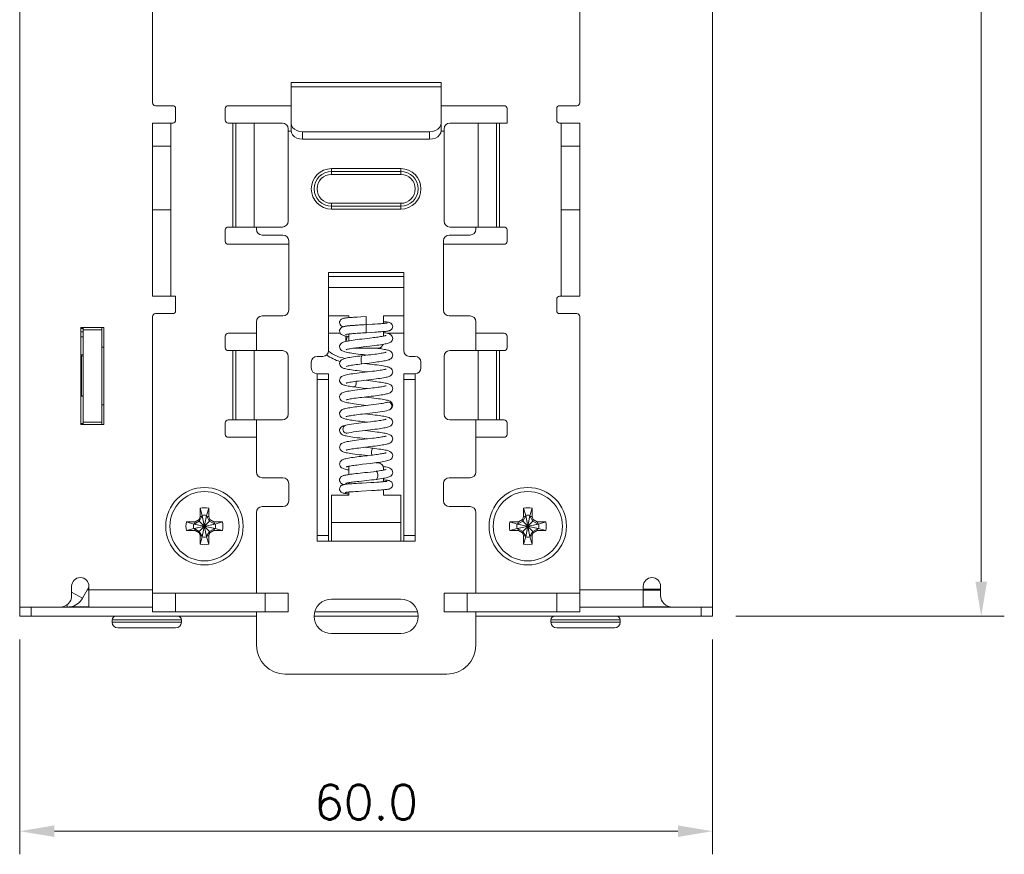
# Model space of a CAD drawing. Header units: inches. Extents: x 13 to 371, y 11 to 179.
# Tile 1 of 19: x 13 to 99, y 11 to 84. Entities that reach past the tile are written whole.
import ezdxf

# ---------------------------------------------------------------- set-up
doc = ezdxf.new("R2010")
doc.units = ezdxf.units.IN
doc.header["$MEASUREMENT"] = 0
doc.layers.add('Dimension', color=2, linetype='Continuous', lineweight=0)
doc.styles.add('ROMANS', font='romans')
doc.dimstyles.new('yutana', dxfattribs={"dimtxt": 3, "dimasz": 3, "dimexe": 2, "dimexo": 2, "dimgap": 1, "dimtad": 1, "dimdec": 1, "dimzin": 0, "dimdsep": 46, "dimtxsty": 'ROMANS', "dimcen": 0.09, "dimclrd": 256, "dimclre": 256, "dimclrt": 256, "dimadec": 0, "dimazin": 0, "dimtp": 0.01, "dimtm": 0.01, "dimtfac": 1, "dimtdec": 1, "dimtmove": 0, "dimatfit": 3, "dimfxl": 1, "dimtolj": 1, "dimtzin": 0, "dimlwd": 0, "dimlwe": 0, "dimarcsym": 0})

# ---------------------------------------------------------------- blocks, each defined once
blk = doc.blocks.new('*D5')
at = {"layer": 'Defpoints', "color": 0}
for p in [(13.433, 32.097), (73.433, 32.097), (73.433, 13.499)]:
    blk.add_point(p, dxfattribs=at)
at = {"layer": 'Dimension', "lineweight": 0}
for p, q in [((13.433, 30.097), (13.433, 11.499)), ((73.433, 30.097), (73.433, 11.499)), ((16.433, 13.499), (70.433, 13.499))]:
    blk.add_line(p, q, dxfattribs=at)
at = {"layer": 'Dimension'}
for points in [[(16.433, 13.999), (16.433, 12.999), (13.433, 13.499)], [(70.433, 13.999), (70.433, 12.999), (73.433, 13.499)]]:
    blk.add_solid(points, dxfattribs=at)
at = {"layer": 'Dimension', "insert": (43.433, 15.999), "char_height": 3, "attachment_point": 5, "style": 'ROMANS'}
blk.add_mtext('\\A1;60.0', dxfattribs=at)
blk = doc.blocks.new('*D6')
at = {"layer": 'Defpoints', "color": 0}
for p in [(73.433, 156.097), (96.694, 156.097), (73.433, 32.097)]:
    blk.add_point(p, dxfattribs=at)
at = {"layer": 'Dimension', "lineweight": 0}
for p, q in [((75.433, 156.097), (98.694, 156.097)), ((96.694, 35.097), (96.694, 153.097)), ((75.433, 32.097), (98.694, 32.097))]:
    blk.add_line(p, q, dxfattribs=at)
at = {"layer": 'Dimension'}
for points in [[(96.194, 153.097), (97.194, 153.097), (96.694, 156.097)], [(96.194, 35.097), (97.194, 35.097), (96.694, 32.097)]]:
    blk.add_solid(points, dxfattribs=at)
at = {"layer": 'Dimension', "insert": (94.194, 94.097), "char_height": 3, "attachment_point": 5, "rotation": 90, "style": 'ROMANS'}
blk.add_mtext('\\A1;124.0', dxfattribs=at)

msp = doc.modelspace()

# ---------------------------------------------------------------- linework, layer by layer
at = {"layer": 'Dimension', "color": 0}
for p, q in [((13.433, 156.097), (13.433, 32.097)), ((73.433, 156.097), (73.433, 32.097)), ((24.933, 104.347), (24.933, 76.547)), ((61.933, 76.547), (61.933, 104.347)), ((49.933, 78.293), (36.933, 78.293)), ((36.933, 74.799), (36.933, 78.293)), ((36.933, 77.936), (49.933, 77.936)), ((49.933, 78.293), (49.933, 74.799)), ((25.183, 76.297), (26.683, 76.297)), ((26.933, 76.047), (26.933, 75.047)), ((31.233, 75.047), (31.233, 76.047)), ((31.483, 76.297), (36.933, 76.297)), ((49.933, 76.297), (55.383, 76.297)), ((55.633, 76.047), (55.633, 74.797)), ((59.933, 75.047), (59.933, 76.047)), ((61.683, 76.297), (60.183, 76.297)), ((24.933, 74.797), (24.933, 59.797)), ((26.683, 74.797), (24.933, 74.797)), ((26.533, 74.797), (26.533, 59.797)), ((36.183, 74.797), (31.483, 74.797)), ((31.89, 65.797), (31.89, 74.797)), ((32.148, 65.797), (32.148, 74.797)), ((33.741, 65.797), (33.741, 74.797)), ((36.683, 66.297), (36.683, 74.297)), ((36.933, 74.157), (36.933, 74.799)), ((49.933, 74.799), (49.933, 74.097)), ((50.183, 74.297), (50.183, 66.297)), ((55.633, 74.797), (50.683, 74.797)), ((53.124, 74.797), (53.124, 65.797)), ((54.717, 74.797), (54.717, 65.797)), ((54.975, 74.797), (54.975, 65.797)), ((61.933, 74.797), (60.183, 74.797)), ((60.333, 74.797), (60.333, 59.797)), ((61.933, 74.797), (61.933, 59.797)), ((36.683, 74.097), (36.933, 74.097)), ((36.933, 74.135), (36.933, 74.097)), ((48.933, 74.033), (37.933, 74.033)), ((37.933, 73.391), (37.933, 74.033)), ((48.933, 73.391), (37.933, 73.391)), ((48.933, 73.391), (48.933, 74.033)), ((50.183, 74.097), (49.933, 74.097)), ((26.533, 72.797), (24.933, 72.797)), ((60.333, 72.797), (61.933, 72.797)), ((46.433, 70.847), (40.433, 70.847)), ((40.433, 70.347), (40.433, 70.847)), ((46.433, 70.847), (46.433, 70.347)), ((46.433, 70.597), (40.433, 70.597)), ((46.433, 70.347), (40.433, 70.347)), ((40.433, 67.847), (46.433, 67.847)), ((40.433, 67.847), (40.433, 67.347)), ((40.433, 67.597), (46.433, 67.597)), ((46.433, 67.847), (46.433, 67.347)), ((24.933, 67.297), (26.533, 67.297)), ((40.433, 67.347), (46.433, 67.347)), ((61.933, 67.297), (60.333, 67.297)), ((31.483, 65.797), (36.183, 65.797)), ((33.933, 65.597), (33.933, 65.797)), ((55.383, 65.797), (50.683, 65.797)), ((52.933, 65.797), (52.933, 65.597)), ((31.233, 64.547), (31.233, 65.547)), ((34.433, 65.097), (36.233, 65.097)), ((52.433, 65.097), (50.633, 65.097)), ((55.633, 65.547), (55.633, 64.547)), ((36.733, 64.297), (31.483, 64.297)), ((36.733, 64.597), (36.733, 58.597)), ((50.133, 58.597), (50.133, 64.597)), ((55.383, 64.297), (50.133, 64.297)), ((40.183, 61.864), (46.683, 61.864)), ((40.183, 61.864), (40.183, 55.097)), ((40.183, 61.526), (46.683, 61.526)), ((46.683, 61.864), (46.683, 55.097)), ((40.183, 60.56), (46.683, 60.56)), ((24.933, 59.797), (26.933, 59.797)), ((26.933, 59.797), (26.933, 58.547)), ((61.933, 59.797), (60.183, 59.797)), ((59.933, 58.547), (59.933, 59.547)), ((24.933, 58.047), (24.933, 32.497)), ((25.183, 58.297), (26.683, 58.297)), ((34.433, 58.097), (36.233, 58.097)), ((41.933, 58.097), (40.183, 58.097)), ((41.933, 58.097), (41.933, 57.952)), ((42.96, 58.022), (42.652, 58.003)), ((43.433, 58.049), (42.96, 58.022)), ((43.433, 56.649), (43.433, 58.049)), ((46.683, 58.097), (44.933, 58.097)), ((44.933, 57.447), (44.933, 58.097)), ((52.433, 58.097), (50.633, 58.097)), ((61.683, 58.297), (60.183, 58.297)), ((61.933, 58.047), (61.933, 32.497)), ((33.933, 55.097), (33.933, 57.597)), ((41.933, 57.25), (41.933, 57.241)), ((42.595, 57.299), (42.863, 57.316)), ((42.863, 57.316), (43.154, 57.333)), ((44.192, 57.393), (43.945, 57.378)), ((44.418, 57.408), (44.192, 57.393)), ((52.933, 57.597), (52.933, 55.097)), ((18.733, 57.097), (20.733, 57.097)), ((18.733, 48.697), (18.733, 57.097)), ((18.933, 57.022), (18.733, 57.022)), ((18.733, 56.997), (18.933, 56.997)), ((18.933, 56.727), (18.733, 56.727)), ((18.933, 56.297), (18.733, 56.297)), ((18.933, 57.097), (18.933, 48.697)), ((20.533, 56.897), (18.933, 56.897)), ((20.533, 56.897), (20.533, 48.697)), ((20.733, 57.097), (20.733, 48.697)), ((31.233, 55.347), (31.233, 56.347)), ((31.483, 56.597), (33.933, 56.597)), ((40.183, 56.597), (41.19, 56.597)), ((41.663, 55.889), (41.663, 56.362)), ((41.678, 55.892), (41.81, 56.338)), ((41.933, 56.538), (41.933, 55.943)), ((43.126, 56.631), (43.433, 56.649)), ((43.433, 56.649), (43.894, 56.675)), ((43.894, 56.675), (44.199, 56.694)), ((44.933, 56.349), (44.933, 56.746)), ((45.063, 56.644), (45.062, 56.644)), ((45.271, 56.597), (46.683, 56.597)), ((52.933, 56.597), (55.383, 56.597)), ((55.633, 56.347), (55.633, 55.347)), ((43.761, 56.182), (43.057, 56.098)), ((43.184, 55.413), (43.764, 55.482)), ((18.933, 54.723), (18.733, 54.723)), ((18.733, 54.647), (18.783, 54.647)), ((18.783, 51.147), (18.783, 54.647)), ((20.533, 55.397), (20.733, 55.397)), ((36.183, 55.097), (31.483, 55.097)), ((31.89, 49.097), (31.89, 55.097)), ((32.148, 49.097), (32.148, 55.097)), ((33.741, 49.097), (33.741, 55.097)), ((36.683, 49.597), (36.683, 54.597)), ((39.183, 54.597), (39.683, 54.597)), ((42.279, 55.296), (42.405, 55.314)), ((42.433, 55.297), (44.433, 55.297)), ((43.651, 54.719), (43.06, 54.649)), ((47.183, 54.597), (47.683, 54.597)), ((50.183, 54.597), (50.183, 49.597)), ((55.383, 55.097), (50.683, 55.097)), ((53.124, 55.097), (53.124, 49.097)), ((54.717, 55.097), (54.717, 49.097)), ((54.975, 55.097), (54.975, 49.097)), ((38.683, 53.597), (38.683, 54.097)), ((43.063, 53.949), (43.265, 53.973)), ((48.183, 54.097), (48.183, 53.597)), ((39.183, 53.097), (40.183, 53.097)), ((39.183, 38.597), (39.183, 53.097)), ((40.183, 53.097), (40.183, 38.597)), ((43.764, 53.282), (43.09, 53.202)), ((47.683, 53.097), (46.683, 53.097)), ((46.683, 53.097), (46.683, 38.597)), ((47.683, 53.097), (47.683, 38.597)), ((39.183, 52.597), (40.183, 52.597)), ((43.811, 52.473), (43.327, 52.53)), ((47.683, 52.597), (46.683, 52.597)), ((43.666, 51.821), (43.08, 51.751)), ((18.733, 51.147), (18.783, 51.147)), ((20.733, 50.397), (20.533, 50.397)), ((43.648, 50.369), (42.996, 50.291)), ((43.069, 51.05), (43.862, 51.144)), ((43.678, 51.039), (43.327, 51.08)), ((43.126, 49.606), (43.752, 49.681)), ((45.461, 49.979), (45.462, 49.979)), ((18.733, 48.797), (18.933, 48.797)), ((20.733, 48.697), (18.733, 48.697)), ((20.533, 48.897), (18.933, 48.897)), ((31.233, 47.847), (31.233, 48.847)), ((31.483, 49.097), (36.183, 49.097)), ((33.933, 44.597), (33.933, 49.097)), ((41.674, 48.642), (41.674, 48.642)), ((43.801, 48.937), (43.014, 48.843)), ((43.103, 48.957), (43.538, 48.905)), ((55.383, 49.097), (50.683, 49.097)), ((52.933, 49.097), (52.933, 44.597)), ((55.633, 48.847), (55.633, 47.847)), ((41.797, 47.957), (41.797, 47.957)), ((43.093, 48.153), (43.792, 48.236)), ((33.933, 47.597), (31.483, 47.597)), ((43.802, 47.487), (43.013, 47.393)), ((55.383, 47.597), (52.933, 47.597)), ((43.05, 46.063), (43.538, 46.005)), ((43.175, 46.712), (43.811, 46.788)), ((43.109, 45.254), (43.804, 45.337)), ((44.283, 45.397), (44.433, 45.397)), ((44.333, 45.403), (44.503, 45.426)), ((41.802, 44.792), (41.921, 44.769)), ((41.933, 44.369), (41.933, 44.897)), ((45.028, 45.051), (44.897, 45.075)), ((44.933, 44.897), (44.933, 44.749)), ((34.433, 44.097), (36.233, 44.097)), ((36.733, 43.597), (36.733, 42.097)), ((41.933, 43.556), (41.933, 43.664)), ((43.077, 43.633), (42.761, 43.614)), ((42.797, 43.775), (43.496, 43.853)), ((43.845, 43.677), (43.077, 43.633)), ((44.11, 43.693), (43.845, 43.677)), ((44.351, 43.708), (44.11, 43.693)), ((44.933, 44.042), (44.933, 43.752)), ((50.133, 42.097), (50.133, 43.597)), ((52.433, 44.097), (50.633, 44.097)), ((41.872, 42.706), (41.933, 42.701)), ((41.933, 42.597), (41.933, 42.855)), ((42.315, 42.885), (42.52, 42.899)), ((42.52, 42.899), (42.75, 42.914)), ((42.75, 42.914), (43.003, 42.929)), ((43.003, 42.929), (43.906, 42.981)), ((43.906, 42.981), (44.223, 43)), ((44.933, 43.051), (44.933, 42.597)), ((41.933, 42.597), (40.433, 42.597)), ((40.433, 38.597), (40.433, 42.597)), ((46.433, 42.597), (44.933, 42.597)), ((46.433, 38.597), (46.433, 42.597)), ((29.063, 41.453), (29.248, 40.828)), ((29.063, 40.713), (29.063, 41.453)), ((29.803, 41.453), (29.618, 40.828)), ((29.803, 41.453), (29.803, 40.713)), ((33.933, 34.097), (33.933, 41.097)), ((34.433, 41.597), (36.233, 41.597)), ((52.433, 41.597), (50.633, 41.597)), ((52.933, 41.097), (52.933, 34.097)), ((57.063, 41.453), (57.248, 40.828)), ((57.063, 40.713), (57.063, 41.453)), ((57.803, 41.453), (57.618, 40.828)), ((57.803, 41.453), (57.803, 40.713)), ((27.876, 40.267), (28.501, 40.082)), ((27.876, 40.267), (28.616, 40.267)), ((28.538, 40.082), (28.501, 40.082)), ((30.364, 39.712), (28.501, 40.082)), ((30.364, 40.082), (28.501, 39.712)), ((28.988, 40.341), (28.538, 40.082)), ((28.616, 40.267), (28.538, 40.082)), ((30.327, 39.712), (28.538, 40.082)), ((30.327, 40.082), (28.538, 39.712)), ((28.616, 40.267), (28.969, 40.47)), ((28.969, 40.47), (29.063, 40.713)), ((28.969, 40.47), (28.988, 40.341)), ((29.248, 40.791), (28.988, 40.341)), ((28.988, 40.341), (29.877, 39.452)), ((29.877, 40.341), (28.988, 39.452)), ((29.063, 40.713), (29.248, 40.791)), ((29.248, 40.828), (29.618, 38.965)), ((29.248, 40.828), (29.248, 40.791)), ((29.618, 40.828), (29.248, 38.965)), ((29.248, 40.791), (29.618, 39.002)), ((29.618, 40.791), (29.248, 39.002)), ((29.618, 40.791), (29.618, 40.828)), ((29.803, 40.713), (29.618, 40.791)), ((29.877, 40.341), (29.618, 40.791)), ((29.803, 40.713), (29.897, 40.47)), ((29.897, 40.47), (29.877, 40.341)), ((30.327, 40.082), (29.877, 40.341)), ((29.897, 40.47), (30.249, 40.267)), ((30.249, 40.267), (30.989, 40.267)), ((30.249, 40.267), (30.327, 40.082)), ((30.364, 40.082), (30.327, 40.082)), ((30.989, 40.267), (30.364, 40.082)), ((46.433, 40.213), (40.433, 40.213)), ((55.876, 40.267), (56.616, 40.267)), ((55.876, 40.267), (56.501, 40.082)), ((58.364, 40.082), (56.501, 39.712)), ((56.538, 40.082), (56.501, 40.082)), ((58.364, 39.712), (56.501, 40.082)), ((56.988, 40.341), (56.538, 40.082)), ((56.616, 40.267), (56.538, 40.082)), ((58.327, 40.082), (56.538, 39.712)), ((58.327, 39.712), (56.538, 40.082)), ((56.616, 40.267), (56.969, 40.47)), ((56.969, 40.47), (57.063, 40.713)), ((56.969, 40.47), (56.988, 40.341)), ((57.248, 40.791), (56.988, 40.341)), ((56.988, 40.341), (57.877, 39.452)), ((57.877, 40.341), (56.988, 39.452)), ((57.063, 40.713), (57.248, 40.791)), ((57.248, 40.828), (57.618, 38.965)), ((57.248, 40.828), (57.248, 40.791)), ((57.618, 40.828), (57.248, 38.965)), ((57.248, 40.791), (57.618, 39.002)), ((57.618, 40.791), (57.248, 39.002)), ((57.618, 40.791), (57.618, 40.828)), ((57.803, 40.713), (57.618, 40.791)), ((57.877, 40.341), (57.618, 40.791)), ((57.803, 40.713), (57.897, 40.47)), ((57.897, 40.47), (57.877, 40.341)), ((58.327, 40.082), (57.877, 40.341)), ((57.897, 40.47), (58.249, 40.267)), ((58.249, 40.267), (58.989, 40.267)), ((58.249, 40.267), (58.327, 40.082)), ((58.364, 40.082), (58.327, 40.082)), ((58.989, 40.267), (58.364, 40.082)), ((27.876, 39.527), (28.501, 39.712)), ((28.616, 39.527), (27.876, 39.527)), ((28.501, 39.712), (28.538, 39.712)), ((28.538, 39.712), (28.988, 39.452)), ((28.616, 39.527), (28.538, 39.712)), ((28.969, 39.323), (28.616, 39.527)), ((28.969, 39.323), (28.988, 39.452)), ((29.063, 39.08), (28.969, 39.323)), ((28.988, 39.452), (29.248, 39.002)), ((29.618, 39.002), (29.877, 39.452)), ((29.897, 39.323), (29.803, 39.08)), ((29.877, 39.452), (30.327, 39.712)), ((29.897, 39.323), (29.877, 39.452)), ((30.249, 39.527), (29.897, 39.323)), ((30.249, 39.527), (30.327, 39.712)), ((30.989, 39.527), (30.249, 39.527)), ((30.327, 39.712), (30.364, 39.712)), ((30.989, 39.527), (30.364, 39.712)), ((55.876, 39.527), (56.501, 39.712)), ((56.616, 39.527), (55.876, 39.527)), ((56.501, 39.712), (56.538, 39.712)), ((56.538, 39.712), (56.988, 39.452)), ((56.616, 39.527), (56.538, 39.712)), ((56.969, 39.323), (56.616, 39.527)), ((56.969, 39.323), (56.988, 39.452)), ((57.063, 39.08), (56.969, 39.323)), ((56.988, 39.452), (57.248, 39.002)), ((57.618, 39.002), (57.877, 39.452)), ((57.897, 39.323), (57.803, 39.08)), ((57.877, 39.452), (58.327, 39.712)), ((57.897, 39.323), (57.877, 39.452)), ((58.249, 39.527), (57.897, 39.323)), ((58.249, 39.527), (58.327, 39.712)), ((58.989, 39.527), (58.249, 39.527)), ((58.327, 39.712), (58.364, 39.712)), ((58.989, 39.527), (58.364, 39.712)), ((29.063, 39.08), (29.248, 39.002)), ((29.063, 38.34), (29.063, 39.08)), ((29.063, 38.34), (29.248, 38.965)), ((29.248, 39.002), (29.248, 38.965)), ((29.803, 39.08), (29.618, 39.002)), ((29.618, 38.965), (29.618, 39.002)), ((29.803, 38.34), (29.618, 38.965)), ((29.803, 39.08), (29.803, 38.34)), ((39.183, 39.097), (40.183, 39.097)), ((47.683, 38.597), (39.183, 38.597)), ((47.683, 39.097), (46.683, 39.097)), ((57.063, 39.08), (57.248, 39.002)), ((57.063, 38.34), (57.063, 39.08)), ((57.063, 38.34), (57.248, 38.965)), ((57.248, 39.002), (57.248, 38.965)), ((57.803, 39.08), (57.618, 39.002)), ((57.618, 38.965), (57.618, 39.002)), ((57.803, 38.34), (57.618, 38.965)), ((57.803, 39.08), (57.803, 38.34)), ((17.933, 33.897), (17.933, 34.697)), ((18.873, 33.659), (17.933, 34.202)), ((18.873, 33.659), (19.433, 34.629)), ((24.933, 34.397), (19.299, 34.397)), ((19.433, 32.897), (19.433, 34.697)), ((67.433, 34.397), (61.933, 34.397)), ((67.433, 32.897), (67.433, 34.697)), ((68.933, 33.897), (68.933, 34.697)), ((24.933, 34.097), (36.683, 34.097)), ((26.933, 34.097), (26.933, 32.497)), ((34.683, 34.097), (34.683, 32.497)), ((36.683, 34.097), (36.683, 32.497)), ((40.433, 33.597), (46.433, 33.597)), ((61.933, 34.097), (50.183, 34.097)), ((50.183, 34.097), (50.183, 32.497)), ((52.183, 34.097), (52.183, 32.497)), ((59.933, 34.097), (59.933, 32.497)), ((24.933, 32.897), (13.433, 32.897)), ((14.433, 32.897), (14.433, 32.097)), ((17.552, 32.897), (17.552, 33.119)), ((17.694, 32.922), (19.433, 32.922)), ((36.683, 32.497), (24.933, 32.497)), ((33.933, 29.597), (33.933, 32.497)), ((38.998, 32.497), (47.868, 32.497)), ((61.933, 32.497), (50.183, 32.497)), ((52.933, 32.497), (52.933, 29.597)), ((73.433, 32.897), (61.933, 32.897)), ((67.433, 32.922), (69.775, 32.922)), ((72.433, 32.897), (72.433, 32.097)), ((33.933, 32.097), (13.433, 32.097)), ((21.433, 31.797), (27.433, 31.797)), ((21.433, 31.797), (21.433, 31.597)), ((27.433, 31.597), (21.433, 31.597)), ((27.433, 31.797), (27.433, 31.597)), ((38.944, 32.097), (47.922, 32.097)), ((73.433, 32.097), (52.933, 32.097)), ((59.433, 31.797), (65.433, 31.797)), ((59.433, 31.797), (59.433, 31.597)), ((65.433, 31.597), (59.433, 31.597)), ((65.433, 31.797), (65.433, 31.597)), ((26.933, 31.097), (21.933, 31.097)), ((64.933, 31.097), (59.933, 31.097)), ((46.433, 30.597), (40.433, 30.597)), ((50.433, 27.097), (36.433, 27.097))]:
    msp.add_line(p, q, dxfattribs=at)
for points in [[(36.933, 74.799), (36.967, 74.601), (37.067, 74.416), (37.226, 74.258), (37.433, 74.136), (37.674, 74.059), (37.933, 74.033)], [(48.933, 74.033), (49.191, 74.059), (49.433, 74.136), (49.64, 74.258), (49.799, 74.416), (49.899, 74.601), (49.933, 74.799)], [(37.933, 73.391), (37.674, 73.417), (37.433, 73.493), (37.226, 73.615), (37.067, 73.774), (36.967, 73.958), (36.933, 74.157)], [(49.933, 74.157), (49.899, 73.958), (49.799, 73.774), (49.64, 73.615), (49.433, 73.493), (49.191, 73.417), (48.933, 73.391)], [(42.652, 58.003), (42.508, 57.994), (42.373, 57.985), (42.245, 57.976), (42.127, 57.967), (42.018, 57.959)], [(42.018, 57.959), (41.918, 57.95), (41.828, 57.942), (41.746, 57.934), (41.674, 57.926), (41.61, 57.917), (41.552, 57.909), (41.501, 57.9), (41.453, 57.889), (41.406, 57.876), (41.353, 57.855), (41.291, 57.821), (41.227, 57.765), (41.174, 57.689), (41.14, 57.597), (41.133, 57.524)], [(41.133, 57.524), (41.141, 57.449), (41.175, 57.356), (41.23, 57.279), (41.295, 57.224), (41.357, 57.19), (41.409, 57.171), (41.446, 57.161)], [(41.654, 57.205), (41.584, 57.194), (41.522, 57.181), (41.465, 57.167), (41.41, 57.149), (41.353, 57.125), (41.29, 57.088), (41.228, 57.033), (41.174, 56.955), (41.14, 56.861), (41.133, 56.788)], [(41.62, 57.211), (41.618, 57.21), (41.62, 57.211), (41.637, 57.215), (41.667, 57.22), (41.708, 57.226), (41.758, 57.232), (41.818, 57.239), (41.886, 57.246)], [(42.031, 57.251), (41.921, 57.24), (41.822, 57.228), (41.733, 57.217), (41.654, 57.205)], [(41.886, 57.246), (41.963, 57.253), (42.048, 57.26), (42.142, 57.268), (42.244, 57.275), (42.354, 57.283), (42.471, 57.291), (42.595, 57.299)], [(43.272, 57.339), (43.089, 57.329), (42.911, 57.318), (42.741, 57.307), (42.579, 57.295), (42.426, 57.284), (42.284, 57.273), (42.152, 57.262), (42.031, 57.251)], [(43.945, 57.378), (43.546, 57.355), (43.154, 57.333)], [(44.951, 57.449), (44.879, 57.443), (44.8, 57.436), (44.714, 57.429), (44.622, 57.422), (44.523, 57.415), (44.418, 57.408)], [(44.841, 56.738), (44.943, 56.747), (45.037, 56.755), (45.12, 56.764), (45.194, 56.772), (45.26, 56.781), (45.317, 56.789), (45.368, 56.799), (45.416, 56.809), (45.465, 56.824), (45.52, 56.846), (45.582, 56.882), (45.642, 56.937), (45.693, 57.011), (45.725, 57.1), (45.733, 57.174)], [(45.733, 57.174), (45.725, 57.246), (45.692, 57.338), (45.64, 57.414), (45.577, 57.469), (45.515, 57.504), (45.462, 57.525), (45.414, 57.539), (45.367, 57.549), (45.316, 57.558), (45.259, 57.567), (45.195, 57.575), (45.123, 57.583), (45.043, 57.592), (44.953, 57.6), (44.933, 57.602)], [(45.247, 57.487), (45.248, 57.487), (45.244, 57.486), (45.228, 57.483), (45.202, 57.478), (45.167, 57.473), (45.124, 57.468), (45.073, 57.462), (45.016, 57.455), (44.951, 57.449)], [(41.133, 56.788), (41.141, 56.712), (41.174, 56.62), (41.227, 56.544), (41.288, 56.489), (41.35, 56.451), (41.409, 56.425), (41.467, 56.406), (41.529, 56.39), (41.598, 56.374), (41.676, 56.359), (41.766, 56.344), (41.867, 56.329), (41.933, 56.32)], [(41.649, 56.494), (41.646, 56.493), (41.649, 56.494), (41.669, 56.499), (41.704, 56.506), (41.751, 56.514), (41.811, 56.523), (41.881, 56.532)], [(41.881, 56.532), (41.963, 56.542), (42.055, 56.552), (42.158, 56.561), (42.27, 56.571), (42.392, 56.581), (42.524, 56.591), (42.663, 56.601), (42.811, 56.611), (42.966, 56.621), (43.126, 56.631)], [(44.948, 56.352), (44.868, 56.337), (44.779, 56.321), (44.681, 56.305), (44.575, 56.289), (44.46, 56.272), (44.336, 56.255), (44.205, 56.237), (44.065, 56.219), (43.917, 56.201), (43.761, 56.182)], [(44.199, 56.694), (44.343, 56.703), (44.48, 56.712), (44.609, 56.721), (44.729, 56.729), (44.841, 56.738)], [(45.063, 56.644), (44.95, 56.665), (44.933, 56.668)], [(45.062, 56.644), (44.978, 56.645), (44.933, 56.629)], [(45.169, 56.41), (45.169, 56.41), (45.152, 56.403), (45.12, 56.393), (45.075, 56.381), (45.017, 56.367), (44.948, 56.352)], [(45.733, 56.155), (45.726, 56.224), (45.694, 56.32), (45.642, 56.401), (45.58, 56.461), (45.517, 56.503), (45.453, 56.536), (45.387, 56.562), (45.316, 56.585), (45.236, 56.606), (45.147, 56.627), (45.062, 56.644)], [(41.983, 55.952), (41.848, 55.928), (41.729, 55.904), (41.625, 55.88), (41.534, 55.855), (41.453, 55.827), (41.379, 55.795), (41.306, 55.752), (41.235, 55.69), (41.176, 55.604), (41.14, 55.502), (41.133, 55.43)], [(41.133, 55.431), (41.141, 55.352), (41.179, 55.251), (41.237, 55.169), (41.304, 55.111), (41.373, 55.069), (41.443, 55.038), (41.518, 55.011), (41.601, 54.987), (41.695, 54.964), (41.802, 54.942), (41.923, 54.919), (42.058, 54.896), (42.208, 54.873), (42.374, 54.849), (42.554, 54.825), (42.75, 54.8), (42.958, 54.775), (43.176, 54.748), (43.538, 54.705)], [(43.057, 56.098), (42.863, 56.075), (42.67, 56.051), (42.481, 56.026), (42.301, 56.001), (42.134, 55.977), (41.983, 55.952)], [(43.764, 55.482), (43.964, 55.507), (44.161, 55.531), (44.35, 55.555), (44.527, 55.579), (44.69, 55.603), (44.837, 55.626)], [(44.837, 55.626), (44.966, 55.648), (45.081, 55.67), (45.181, 55.692), (45.271, 55.714), (45.351, 55.737), (45.425, 55.764), (45.495, 55.795), (45.563, 55.837), (45.628, 55.895), (45.685, 55.973), (45.723, 56.071), (45.733, 56.156)], [(43.06, 54.649), (42.883, 54.627), (42.688, 54.603), (42.503, 54.579), (42.331, 54.555), (42.172, 54.532), (42.028, 54.51), (41.898, 54.487), (41.782, 54.465), (41.68, 54.443), (41.59, 54.421), (41.51, 54.397), (41.438, 54.371), (41.369, 54.34), (41.302, 54.299), (41.236, 54.24), (41.177, 54.157), (41.141, 54.056), (41.133, 53.98)], [(41.696, 55.176), (41.697, 55.177), (41.718, 55.184), (41.757, 55.196), (41.812, 55.211), (41.882, 55.226), (41.964, 55.243), (42.058, 55.26), (42.163, 55.278), (42.279, 55.296)], [(42.405, 55.314), (42.541, 55.333), (42.686, 55.352), (42.842, 55.372), (43.008, 55.392), (43.184, 55.413)], [(42.995, 54.299), (42.998, 54.397), (43.006, 54.488), (43.018, 54.563), (43.034, 54.617), (43.052, 54.645), (43.06, 54.649)], [(43.265, 53.973), (43.691, 54.024), (43.889, 54.047), (44.076, 54.07), (44.252, 54.093), (44.418, 54.114), (44.575, 54.136), (44.72, 54.158), (44.855, 54.179), (44.977, 54.2), (45.086, 54.221), (45.184, 54.242), (45.272, 54.264), (45.35, 54.287), (45.422, 54.313), (45.492, 54.344), (45.56, 54.385), (45.628, 54.444), (45.687, 54.527), (45.724, 54.629), (45.733, 54.706)], [(45.17, 54.96), (45.169, 54.96), (45.152, 54.953), (45.118, 54.942), (45.068, 54.929), (45.003, 54.914), (44.925, 54.898), (44.833, 54.88), (44.727, 54.862), (44.608, 54.844), (44.477, 54.824), (44.333, 54.804), (44.179, 54.784), (44.014, 54.763), (43.838, 54.741), (43.651, 54.719)], [(45.733, 54.705), (45.725, 54.781), (45.688, 54.882), (45.629, 54.965), (45.563, 55.024), (45.495, 55.065), (45.427, 55.096), (45.356, 55.122), (45.28, 55.145), (45.196, 55.166), (45.102, 55.186), (44.997, 55.207), (44.88, 55.228), (44.751, 55.249), (44.609, 55.27), (44.456, 55.291)], [(41.133, 53.981), (41.143, 53.895), (41.182, 53.795), (41.239, 53.717), (41.305, 53.66), (41.372, 53.62), (41.44, 53.589), (41.514, 53.562), (41.594, 53.539), (41.683, 53.517), (41.784, 53.495), (41.898, 53.474), (42.024, 53.452), (42.162, 53.43), (42.313, 53.408), (42.477, 53.385), (42.655, 53.362), (42.848, 53.338), (43.054, 53.313), (43.538, 53.255)], [(41.695, 53.726), (41.697, 53.726), (41.715, 53.733), (41.751, 53.744), (41.803, 53.758), (41.87, 53.774), (41.951, 53.79), (42.046, 53.808), (42.155, 53.826), (42.276, 53.845), (42.412, 53.865), (42.561, 53.885), (42.724, 53.907), (42.901, 53.929), (43.063, 53.949)], [(43.063, 53.949), (43.052, 53.952), (43.034, 53.981), (43.018, 54.034), (43.006, 54.11), (42.998, 54.2), (42.995, 54.299)], [(45.733, 53.255), (45.725, 53.329), (45.689, 53.431), (45.629, 53.516), (45.559, 53.577), (45.486, 53.62), (45.412, 53.652), (45.333, 53.679), (45.244, 53.704), (45.143, 53.728), (45.028, 53.751), (44.896, 53.775), (44.745, 53.799), (44.572, 53.825), (44.379, 53.852), (44.168, 53.879), (43.946, 53.907), (43.72, 53.934), (43.327, 53.98)], [(43.09, 53.202), (42.866, 53.175), (42.652, 53.148), (42.455, 53.122), (42.274, 53.097), (42.11, 53.073), (41.964, 53.049), (41.834, 53.025), (41.719, 53.002), (41.619, 52.978), (41.53, 52.953), (41.45, 52.926), (41.376, 52.894), (41.305, 52.851), (41.237, 52.792), (41.178, 52.709), (41.141, 52.608), (41.133, 52.53)], [(43.206, 52.516), (43.66, 52.57), (43.884, 52.597), (44.098, 52.623), (44.297, 52.648), (44.481, 52.673), (44.649, 52.697), (44.801, 52.72), (44.937, 52.743), (45.058, 52.766), (45.166, 52.788), (45.262, 52.812), (45.346, 52.836), (45.422, 52.862), (45.492, 52.894), (45.561, 52.936), (45.628, 52.994), (45.687, 53.076), (45.724, 53.177), (45.733, 53.256)], [(45.166, 53.508), (45.168, 53.509), (45.167, 53.509), (45.144, 53.501), (45.101, 53.488), (45.041, 53.472), (44.963, 53.455), (44.869, 53.437), (44.759, 53.418), (44.634, 53.398), (44.492, 53.377), (44.335, 53.355), (44.161, 53.332), (43.97, 53.308), (43.764, 53.282)], [(41.133, 52.531), (41.14, 52.457), (41.175, 52.358), (41.232, 52.275), (41.297, 52.216), (41.365, 52.173), (41.433, 52.142), (41.503, 52.116), (41.579, 52.093), (41.663, 52.072), (41.758, 52.051), (41.864, 52.03), (41.981, 52.009), (42.109, 51.988), (42.247, 51.967), (42.372, 51.95)], [(41.699, 52.278), (41.698, 52.277), (41.699, 52.277), (41.723, 52.286), (41.768, 52.299), (41.833, 52.315), (41.916, 52.333), (42.018, 52.353), (42.136, 52.373), (42.271, 52.394), (42.424, 52.417), (42.594, 52.44), (42.783, 52.464), (42.988, 52.49), (43.206, 52.516)], [(42.573, 52.299), (42.566, 52.2), (42.544, 52.11), (42.509, 52.034), (42.463, 51.981), (42.412, 51.952), (42.372, 51.95)], [(42.556, 52.435), (42.566, 52.397), (42.573, 52.299)], [(45.167, 52.059), (45.168, 52.059), (45.166, 52.059), (45.143, 52.05), (45.103, 52.038), (45.047, 52.024), (44.977, 52.008), (44.894, 51.992), (44.8, 51.975), (44.694, 51.957), (44.577, 51.939), (44.45, 51.921), (44.313, 51.902), (44.165, 51.882), (44.008, 51.862), (43.841, 51.842), (43.666, 51.821)], [(45.733, 51.805), (45.725, 51.881), (45.688, 51.982), (45.63, 52.065), (45.564, 52.123), (45.497, 52.164), (45.429, 52.196), (45.357, 52.222), (45.278, 52.245), (45.19, 52.267), (45.089, 52.289), (44.976, 52.311), (44.851, 52.333), (44.712, 52.354), (44.56, 52.377), (44.393, 52.4), (44.213, 52.423), (44.019, 52.448), (43.811, 52.473)], [(18.933, 51.297), (18.928, 51.259), (18.912, 51.222), (18.889, 51.191), (18.858, 51.167), (18.821, 51.152), (18.783, 51.147)], [(43.08, 51.751), (42.867, 51.725), (42.656, 51.699), (42.455, 51.673), (42.27, 51.647), (42.104, 51.622), (41.957, 51.598), (41.828, 51.574), (41.714, 51.551), (41.615, 51.527), (41.528, 51.503), (41.45, 51.476), (41.378, 51.444), (41.306, 51.402), (41.237, 51.341), (41.177, 51.257), (41.14, 51.155), (41.133, 51.08)], [(42.372, 51.95), (42.555, 51.925), (42.763, 51.898), (42.97, 51.873), (43.173, 51.849), (43.538, 51.805)], [(43.862, 51.144), (44.057, 51.168), (44.244, 51.191), (44.42, 51.215), (44.584, 51.237), (44.734, 51.26), (44.871, 51.282), (44.994, 51.303), (45.103, 51.325), (45.2, 51.346), (45.286, 51.368), (45.362, 51.391), (45.433, 51.417), (45.5, 51.448), (45.566, 51.489), (45.63, 51.547), (45.686, 51.626), (45.723, 51.724), (45.733, 51.806)], [(41.133, 51.081), (41.141, 51.002), (41.179, 50.901), (41.237, 50.819), (41.305, 50.76), (41.374, 50.718), (41.445, 50.687), (41.522, 50.66), (41.608, 50.635), (41.705, 50.612), (41.815, 50.589), (41.939, 50.566), (42.078, 50.543), (42.233, 50.519), (42.405, 50.495), (42.593, 50.47), (42.796, 50.444), (43.013, 50.418), (43.538, 50.355)], [(41.696, 50.826), (41.697, 50.826), (41.716, 50.833), (41.754, 50.845), (41.809, 50.86), (41.88, 50.876), (41.965, 50.893), (42.063, 50.911), (42.174, 50.929), (42.297, 50.948), (42.43, 50.967), (42.573, 50.987), (42.728, 51.007), (42.893, 51.028), (43.069, 51.05)], [(45.168, 50.609), (45.127, 50.595), (45.06, 50.577), (44.966, 50.556), (44.845, 50.533), (44.698, 50.508), (44.524, 50.481), (44.326, 50.453), (44.11, 50.425), (43.881, 50.397), (43.648, 50.369)], [(45.733, 50.355), (45.725, 50.43), (45.689, 50.529), (45.633, 50.611), (45.567, 50.671), (45.499, 50.714), (45.428, 50.746), (45.353, 50.773), (45.269, 50.798), (45.175, 50.821), (45.068, 50.843), (44.948, 50.866), (44.812, 50.889), (44.661, 50.912), (44.494, 50.936), (44.31, 50.961), (44.111, 50.986), (43.899, 51.012), (43.678, 51.039)], [(45.664, 50.299), (45.65, 50.397), (45.609, 50.488), (45.546, 50.563), (45.465, 50.617), (45.372, 50.645), (45.276, 50.645), (45.183, 50.617), (45.168, 50.609)], [(45.461, 49.979), (45.514, 50.006), (45.579, 50.049), (45.641, 50.109), (45.694, 50.191), (45.726, 50.286), (45.733, 50.356)], [(42.996, 50.291), (42.804, 50.267), (42.625, 50.245), (42.458, 50.223), (42.302, 50.201), (42.156, 50.18), (42.02, 50.158), (41.895, 50.137), (41.783, 50.115), (41.682, 50.094), (41.593, 50.072), (41.513, 50.048), (41.441, 50.023), (41.371, 49.991), (41.301, 49.948), (41.233, 49.888), (41.175, 49.803), (41.14, 49.702), (41.133, 49.63)], [(41.133, 49.631), (41.141, 49.554), (41.177, 49.453), (41.235, 49.371), (41.301, 49.313), (41.368, 49.272), (41.434, 49.241), (41.504, 49.216), (41.579, 49.193), (41.661, 49.172), (41.752, 49.152), (41.853, 49.132), (41.966, 49.112), (42.091, 49.091), (42.229, 49.07), (42.381, 49.049), (42.545, 49.026), (42.722, 49.004), (42.91, 48.98), (43.103, 48.957)], [(41.696, 49.376), (41.697, 49.376), (41.717, 49.384), (41.757, 49.396), (41.814, 49.411), (41.888, 49.428), (41.976, 49.445), (42.079, 49.464), (42.194, 49.482), (42.321, 49.502), (42.459, 49.521), (42.608, 49.542), (42.769, 49.562), (42.941, 49.584), (43.126, 49.606)], [(45.733, 48.905), (45.723, 48.987), (45.686, 49.086), (45.63, 49.165), (45.565, 49.222), (45.498, 49.264), (45.43, 49.295), (45.358, 49.321), (45.279, 49.345), (45.19, 49.367), (45.091, 49.389), (44.978, 49.41), (44.853, 49.432), (44.715, 49.454), (44.563, 49.476), (44.396, 49.499), (44.215, 49.523), (44.018, 49.548), (43.806, 49.574), (43.327, 49.63)], [(43.752, 49.681), (43.979, 49.708), (44.209, 49.737), (44.435, 49.767), (44.653, 49.798), (44.857, 49.83), (45.044, 49.863), (45.207, 49.898), (45.347, 49.936), (45.462, 49.979)], [(45.462, 49.979), (45.546, 50.034), (45.609, 50.11), (45.65, 50.2), (45.664, 50.299)], [(41.674, 48.642), (41.595, 48.622), (41.512, 48.598), (41.439, 48.572), (41.369, 48.54), (41.3, 48.498), (41.234, 48.438), (41.176, 48.356), (41.14, 48.255), (41.133, 48.18)], [(41.428, 48.299), (41.441, 48.397), (41.477, 48.488), (41.534, 48.563), (41.607, 48.617), (41.674, 48.642)], [(43.014, 48.843), (42.8, 48.817), (42.586, 48.79), (42.375, 48.762), (42.174, 48.733), (41.985, 48.703), (41.813, 48.671), (41.674, 48.642)], [(43.792, 48.236), (44, 48.261), (44.197, 48.286), (44.382, 48.31), (44.552, 48.333), (44.708, 48.356), (44.85, 48.378), (44.978, 48.4), (45.091, 48.422), (45.192, 48.444), (45.281, 48.467), (45.359, 48.49), (45.431, 48.516), (45.499, 48.547), (45.566, 48.589), (45.631, 48.647), (45.688, 48.729), (45.724, 48.829), (45.733, 48.906)], [(45.169, 49.16), (45.168, 49.159), (45.147, 49.152), (45.108, 49.14), (45.052, 49.125), (44.982, 49.109), (44.898, 49.092), (44.801, 49.075), (44.691, 49.057), (44.57, 49.038), (44.437, 49.019), (44.294, 48.999), (44.139, 48.979), (43.975, 48.958), (43.801, 48.937)], [(41.133, 48.181), (41.141, 48.105), (41.177, 48.004), (41.236, 47.92), (41.306, 47.86), (41.377, 47.817), (41.45, 47.785), (41.528, 47.758), (41.615, 47.734), (41.714, 47.71), (41.827, 47.687), (41.956, 47.663), (42.103, 47.639), (42.27, 47.614), (42.458, 47.588), (42.664, 47.561), (42.883, 47.534), (43.108, 47.506), (43.538, 47.455)], [(41.797, 47.957), (41.777, 47.952), (41.69, 47.952), (41.607, 47.981), (41.534, 48.034), (41.477, 48.11), (41.441, 48.2), (41.428, 48.299)], [(41.696, 47.926), (41.697, 47.926), (41.715, 47.933), (41.753, 47.945), (41.797, 47.957)], [(41.797, 47.957), (41.938, 47.988), (42.13, 48.022), (42.352, 48.056), (42.593, 48.09), (42.843, 48.122), (43.093, 48.153)], [(45.733, 47.455), (45.723, 47.539), (45.685, 47.638), (45.627, 47.718), (45.562, 47.775), (45.495, 47.816), (45.426, 47.847), (45.354, 47.873), (45.275, 47.896), (45.187, 47.918), (45.087, 47.939), (44.974, 47.961), (44.847, 47.983), (44.705, 48.006), (44.548, 48.029), (44.377, 48.052), (44.195, 48.076), (44.003, 48.1), (43.805, 48.124), (43.327, 48.18)], [(43.013, 47.393), (42.797, 47.367), (42.589, 47.34), (42.395, 47.314), (42.22, 47.289), (42.063, 47.265), (41.925, 47.242), (41.803, 47.219), (41.696, 47.197), (41.602, 47.174), (41.519, 47.15), (41.445, 47.124), (41.374, 47.092), (41.304, 47.05), (41.237, 46.991), (41.177, 46.908), (41.141, 46.806), (41.133, 46.73)], [(45.166, 47.708), (45.168, 47.709), (45.167, 47.709), (45.145, 47.701), (45.105, 47.689), (45.048, 47.674), (44.977, 47.658), (44.892, 47.641), (44.794, 47.624), (44.685, 47.606), (44.564, 47.587), (44.432, 47.568), (44.289, 47.548), (44.136, 47.528), (43.973, 47.508), (43.802, 47.487)], [(43.811, 46.788), (44.017, 46.813), (44.211, 46.837), (44.392, 46.861), (44.559, 46.884), (44.712, 46.906), (44.852, 46.929), (44.978, 46.95), (45.091, 46.972), (45.191, 46.994), (45.28, 47.016), (45.358, 47.04), (45.43, 47.065), (45.497, 47.097), (45.564, 47.138), (45.63, 47.196), (45.687, 47.278), (45.724, 47.378), (45.733, 47.456)], [(41.133, 46.731), (41.141, 46.652), (41.178, 46.551), (41.237, 46.469), (41.304, 46.41), (41.375, 46.368), (41.447, 46.336), (41.526, 46.308), (41.615, 46.284), (41.715, 46.26), (41.829, 46.236), (41.959, 46.213), (42.104, 46.189), (42.265, 46.165), (42.442, 46.14), (42.632, 46.115), (42.834, 46.09), (43.05, 46.063)], [(41.696, 46.476), (41.698, 46.477), (41.719, 46.484), (41.759, 46.497), (41.817, 46.512), (41.892, 46.528), (41.983, 46.546), (42.088, 46.565), (42.207, 46.584), (42.339, 46.604), (42.482, 46.625), (42.638, 46.646), (42.804, 46.667), (42.983, 46.689), (43.175, 46.712)], [(43.844, 46.042), (43.515, 46.003), (43.342, 45.982), (42.987, 45.94)], [(44.012, 46.649), (43.79, 46.675), (43.327, 46.73)], [(45.169, 46.26), (45.169, 46.26), (45.151, 46.253), (45.117, 46.242), (45.07, 46.23), (45.009, 46.215), (44.936, 46.2), (44.852, 46.184), (44.758, 46.168), (44.653, 46.151), (44.54, 46.133), (44.417, 46.116), (44.285, 46.098), (44.146, 46.08), (43.998, 46.061), (43.844, 46.042)], [(44.012, 46.649), (43.994, 46.645), (43.966, 46.617), (43.941, 46.563), (43.922, 46.488), (43.909, 46.397), (43.905, 46.299)], [(43.905, 46.299), (43.909, 46.2), (43.922, 46.11), (43.936, 46.053)], [(45.733, 46.005), (45.725, 46.08), (45.689, 46.18), (45.632, 46.262), (45.566, 46.321), (45.498, 46.364), (45.429, 46.396), (45.357, 46.422), (45.277, 46.445), (45.187, 46.468), (45.084, 46.49), (44.968, 46.512), (44.838, 46.535), (44.693, 46.557), (44.535, 46.58), (44.363, 46.604), (44.179, 46.628), (44.012, 46.649)], [(42.987, 45.94), (42.81, 45.918), (42.636, 45.896), (42.469, 45.874), (42.309, 45.852), (42.16, 45.831), (42.023, 45.809), (41.898, 45.787), (41.785, 45.766), (41.685, 45.744), (41.595, 45.722), (41.515, 45.699), (41.442, 45.673), (41.371, 45.641), (41.302, 45.598), (41.235, 45.54), (41.179, 45.461), (41.142, 45.364), (41.133, 45.28)], [(41.133, 45.281), (41.141, 45.202), (41.179, 45.1), (41.239, 45.017), (41.307, 44.959), (41.377, 44.917), (41.447, 44.886), (41.521, 44.86), (41.603, 44.837), (41.696, 44.814), (41.802, 44.792)], [(41.945, 45.089), (42.034, 45.106), (42.135, 45.123), (42.246, 45.141), (42.368, 45.159), (42.499, 45.177), (42.64, 45.196), (42.789, 45.215), (42.945, 45.235), (43.109, 45.254)], [(43.804, 45.337), (43.982, 45.359), (44.159, 45.381), (44.333, 45.403)], [(44.503, 45.426), (44.665, 45.449), (44.82, 45.473), (44.964, 45.498), (45.093, 45.523), (45.208, 45.548), (45.307, 45.574), (45.395, 45.602), (45.475, 45.635), (45.551, 45.679), (45.624, 45.739), (45.686, 45.824), (45.724, 45.927), (45.733, 46.006)], [(41.962, 44.373), (41.849, 44.356), (41.751, 44.34), (41.664, 44.324), (41.589, 44.308), (41.523, 44.292), (41.463, 44.275), (41.405, 44.255), (41.347, 44.228), (41.285, 44.189), (41.223, 44.131), (41.17, 44.051), (41.139, 43.957), (41.133, 43.89)], [(41.696, 45.026), (41.697, 45.027), (41.717, 45.034), (41.753, 45.045), (41.804, 45.058), (41.868, 45.073), (41.945, 45.089)], [(42.716, 44.467), (42.539, 44.446), (42.375, 44.427), (42.225, 44.408), (42.087, 44.39), (41.962, 44.373)], [(44.287, 44.648), (44.056, 44.619), (43.804, 44.588), (43.561, 44.56), (43.33, 44.535), (43.112, 44.511), (42.716, 44.467)], [(45.007, 44.765), (44.922, 44.747), (44.82, 44.728), (44.703, 44.708), (44.57, 44.688), (44.424, 44.667), (44.287, 44.648)], [(44.451, 44.299), (44.444, 44.397), (44.426, 44.488), (44.397, 44.563), (44.36, 44.617), (44.318, 44.645), (44.287, 44.648)], [(44.932, 44.042), (45.059, 44.066), (45.17, 44.089), (45.267, 44.113), (45.351, 44.137), (45.426, 44.164), (45.496, 44.196), (45.565, 44.238), (45.63, 44.296), (45.687, 44.378), (45.724, 44.477), (45.733, 44.556)], [(45.17, 44.81), (45.157, 44.805), (45.125, 44.795), (45.075, 44.781), (45.007, 44.765)], [(45.733, 44.555), (45.724, 44.634), (45.687, 44.735), (45.629, 44.816), (45.562, 44.874), (45.493, 44.916), (45.42, 44.949), (45.341, 44.977), (45.252, 45.002), (45.148, 45.027), (45.028, 45.051)], [(41.133, 43.891), (41.14, 43.821), (41.171, 43.728), (41.224, 43.649), (41.288, 43.59), (41.354, 43.55), (41.417, 43.523)], [(41.976, 43.56), (41.878, 43.552), (41.791, 43.543), (41.713, 43.535), (41.645, 43.527), (41.585, 43.519), (41.533, 43.51), (41.485, 43.501), (41.441, 43.491), (41.395, 43.477)], [(41.417, 43.523), (41.481, 43.503), (41.488, 43.502)], [(41.667, 43.609), (41.666, 43.608), (41.668, 43.609), (41.686, 43.614), (41.717, 43.623), (41.76, 43.632), (41.815, 43.643), (41.882, 43.655)], [(41.882, 43.655), (41.96, 43.668), (42.049, 43.682), (42.149, 43.696), (42.259, 43.711), (42.378, 43.726), (42.508, 43.742), (42.647, 43.758), (42.797, 43.775)], [(42.761, 43.614), (42.61, 43.605), (42.466, 43.596), (42.329, 43.587), (42.202, 43.578), (42.084, 43.569), (41.976, 43.56)], [(43.496, 43.853), (43.694, 43.876), (43.901, 43.899), (44.113, 43.925), (44.304, 43.949)], [(44.304, 43.949), (44.318, 43.952), (44.36, 43.981), (44.397, 44.034), (44.426, 44.11), (44.444, 44.2), (44.451, 44.299)], [(44.304, 43.949), (44.462, 43.97), (44.632, 43.994), (44.789, 44.018), (44.932, 44.042)], [(44.986, 43.757), (44.917, 43.751), (44.841, 43.744), (44.756, 43.737), (44.665, 43.73), (44.567, 43.723), (44.462, 43.716), (44.351, 43.708)], [(45.733, 43.478), (45.725, 43.549), (45.694, 43.639), (45.644, 43.714), (45.582, 43.77), (45.52, 43.806), (45.468, 43.828), (45.422, 43.841), (45.376, 43.852), (45.327, 43.861), (45.273, 43.87), (45.212, 43.878), (45.144, 43.886), (45.068, 43.894), (44.984, 43.902), (44.933, 43.906)], [(45.246, 43.791), (45.247, 43.792), (45.247, 43.792), (45.235, 43.789), (45.213, 43.785), (45.183, 43.78), (45.145, 43.775), (45.099, 43.769), (45.046, 43.763), (44.986, 43.757)], [(41.395, 43.477), (41.343, 43.456), (41.284, 43.42), (41.224, 43.367), (41.174, 43.293), (41.141, 43.204), (41.133, 43.128)], [(41.133, 43.129), (41.14, 43.059), (41.17, 42.97), (41.219, 42.896), (41.28, 42.84), (41.34, 42.803), (41.393, 42.781), (41.439, 42.767), (41.483, 42.756), (41.531, 42.747), (41.584, 42.739), (41.644, 42.73), (41.711, 42.722), (41.787, 42.714), (41.872, 42.706)], [(41.618, 42.815), (41.617, 42.815), (41.621, 42.816), (41.637, 42.819), (41.662, 42.824), (41.696, 42.829), (41.738, 42.834), (41.788, 42.84), (41.844, 42.846), (41.907, 42.852)], [(41.907, 42.852), (41.976, 42.859), (42.052, 42.865), (42.134, 42.872), (42.221, 42.878), (42.315, 42.885)], [(44.223, 43), (44.371, 43.009), (44.51, 43.019), (44.639, 43.027), (44.756, 43.036), (44.864, 43.045)], [(44.864, 43.045), (44.961, 43.053), (45.049, 43.061), (45.127, 43.069), (45.197, 43.077), (45.26, 43.085), (45.315, 43.094), (45.366, 43.103), (45.414, 43.114), (45.463, 43.128), (45.517, 43.149), (45.579, 43.185), (45.642, 43.241), (45.693, 43.316), (45.725, 43.405), (45.733, 43.479)]]:
    msp.add_lwpolyline(points, dxfattribs=at)
for points, const_width in [([(20.533, 57.097), (20.533, 56.897)], 0.084), ([(68.933, 34.397), (67.433, 34.397)], 0.168)]:
    msp.add_lwpolyline(points, dxfattribs=dict(at, const_width=const_width))
for centre, radius in [((29.433, 39.897), 3.35), ((29.433, 39.897), 3), ((57.433, 39.897), 3.35), ((57.433, 39.897), 3)]:
    msp.add_circle(centre, radius, dxfattribs=at)
for centre, radius, start, end in [((25.183, 76.547), 0.25, 180, 270), ((26.683, 76.047), 0.25, 0, 90), ((31.483, 76.047), 0.25, 90, 180), ((55.383, 76.047), 0.25, 0, 90), ((60.183, 76.047), 0.25, 90, 180), ((61.683, 76.547), 0.25, 270, 0), ((26.683, 75.047), 0.25, 270, 0), ((31.483, 75.047), 0.25, 180, 270), ((60.183, 75.047), 0.25, 180, 270), ((36.183, 74.297), 0.5, 0, 90), ((50.683, 74.297), 0.5, 90, 180), ((40.433, 69.097), 1.75, 90, 270), ((46.433, 69.097), 1.75, 270, 90), ((40.433, 69.097), 1.5, 90, 270), ((40.433, 69.097), 1.25, 90, 270), ((46.433, 69.097), 1.5, 270, 90), ((46.433, 69.097), 1.25, 270, 90), ((31.483, 65.547), 0.25, 90, 180), ((36.183, 66.297), 0.5, 270, 0), ((50.683, 66.297), 0.5, 180, 270), ((55.383, 65.547), 0.25, 0, 90), ((34.433, 65.597), 0.5, 180, 270), ((36.233, 64.597), 0.5, 0, 90), ((50.633, 64.597), 0.5, 90, 180), ((52.433, 65.597), 0.5, 270, 0), ((31.483, 64.547), 0.25, 180, 270), ((55.383, 64.547), 0.25, 270, 0), ((60.183, 59.547), 0.25, 90, 180), ((25.183, 58.047), 0.25, 90, 180), ((26.683, 58.547), 0.25, 270, 0), ((34.433, 57.597), 0.5, 90, 180), ((36.233, 58.597), 0.5, 270, 0), ((50.633, 58.597), 0.5, 180, 270), ((52.433, 57.597), 0.5, 0, 90), ((60.183, 58.547), 0.25, 180, 270), ((61.683, 58.047), 0.25, 0, 90), ((31.483, 56.347), 0.25, 90, 180), ((55.383, 56.347), 0.25, 0, 90), ((44.433, 55.797), 0.5, 270, 341.35686), ((18.783, 54.497), 0.15, 0, 90), ((31.483, 55.347), 0.25, 180, 270), ((36.183, 54.597), 0.5, 0, 90), ((39.183, 54.097), 0.5, 90, 180), ((39.683, 55.097), 0.5, 270, 0), ((42.033, 57.397), 3.35, 232.88645, 255.2777), ((42.033, 57.397), 3, 231.68773, 261.96954), ((42.433, 55.797), 0.5, 262.04379, 270), ((42.033, 57.397), 3, 294.75435, 296.7656), ((42.033, 57.397), 3.35, 320.4963, 322.81891), ((47.183, 55.097), 0.5, 180, 270), ((47.683, 54.097), 0.5, 0, 90), ((50.683, 54.597), 0.5, 90, 180), ((55.383, 55.347), 0.25, 270, 0), ((39.183, 53.597), 0.5, 180, 270), ((47.683, 53.597), 0.5, 270, 0), ((36.183, 49.597), 0.5, 270, 0), ((50.683, 49.597), 0.5, 180, 270), ((31.483, 48.847), 0.25, 90, 180), ((55.383, 48.847), 0.25, 0, 90), ((31.483, 47.847), 0.25, 180, 270), ((55.383, 47.847), 0.25, 270, 0), ((44.433, 44.897), 0.5, 0, 90), ((34.433, 44.597), 0.5, 180, 270), ((42.433, 44.897), 0.5, 156.57543, 180), ((52.433, 44.597), 0.5, 270, 0), ((36.233, 43.597), 0.5, 0, 90), ((50.633, 43.597), 0.5, 90, 180), ((36.233, 42.097), 0.5, 270, 0), ((50.633, 42.097), 0.5, 180, 270), ((29.433, 39.897), 1.6, 76.62932, 103.37068), ((34.433, 41.097), 0.5, 90, 180), ((52.433, 41.097), 0.5, 0, 90), ((57.433, 39.897), 1.6, 76.62932, 103.37068), ((29.433, 39.897), 1.6, 166.62932, 193.37068), ((29.433, 39.897), 0.95, 168.77065, 191.22935), ((29.433, 39.897), 0.95, 78.77065, 101.22935), ((29.433, 39.897), 0.95, 348.77065, 11.22935), ((29.433, 39.897), 1.6, 346.62932, 13.37068), ((57.433, 39.897), 1.6, 166.62932, 193.37068), ((57.433, 39.897), 0.95, 168.77065, 191.22935), ((57.433, 39.897), 0.95, 78.77065, 101.22935), ((57.433, 39.897), 0.95, 348.77065, 11.22935), ((57.433, 39.897), 1.6, 346.62932, 13.37068), ((29.433, 39.897), 0.95, 258.77065, 281.22935), ((57.433, 39.897), 0.95, 258.77065, 281.22935), ((29.433, 39.897), 1.6, 256.62932, 283.37068), ((57.433, 39.897), 1.6, 256.62932, 283.37068), ((18.683, 34.697), 0.75, 0, 180), ((68.183, 34.697), 0.75, 0, 180), ((16.933, 33.897), 1, 270, 0), ((17.552, 34.422), 1.525, 280.57766, 330), ((40.433, 32.097), 1.5, 90, 270), ((46.433, 32.097), 1.5, 270, 90), ((69.933, 33.897), 1, 180, 270), ((21.733, 31.797), 0.3, 90, 180), ((21.933, 31.597), 0.5, 180, 270), ((26.933, 31.597), 0.5, 270, 0), ((27.133, 31.797), 0.3, 0, 90), ((59.733, 31.797), 0.3, 90, 180), ((59.933, 31.597), 0.5, 180, 270), ((64.933, 31.597), 0.5, 270, 0), ((65.133, 31.797), 0.3, 0, 90), ((36.433, 29.597), 2.5, 180, 270), ((50.433, 29.597), 2.5, 270, 0)]:
    msp.add_arc(centre, radius, start, end, dxfattribs=at)

# ---------------------------------------------------------------- dimensions: what is measured, and where the dimension line sits
at = {"layer": 'Dimension'}
dim = msp.add_linear_dim(base=(96.694, 156.097), p1=(73.433, 32.097), p2=(73.433, 156.097), angle=90, dimstyle='yutana', override={"dimcen": 20.106493}, dxfattribs=at)
dim.commit()
dim.dimension.update_dxf_attribs({"geometry": '*D6', "text_midpoint": (94.194, 94.097)})
dim = msp.add_linear_dim(base=(73.433, 13.499), p1=(13.433, 32.097), p2=(73.433, 32.097), dimstyle='yutana', override={"dimcen": 20.106493}, dxfattribs=at)
dim.commit()
dim.dimension.update_dxf_attribs({"geometry": '*D5', "text_midpoint": (43.433, 15.999)})

doc.saveas('drawing.dxf')
